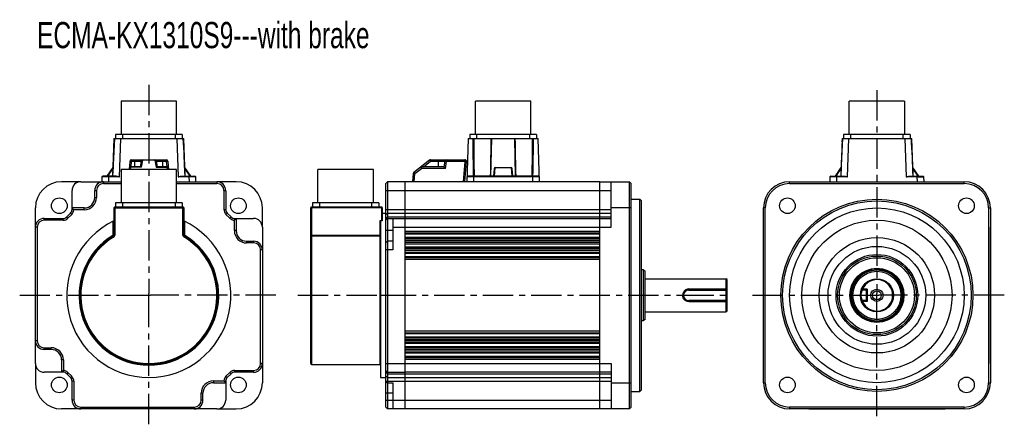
# Model space of a CAD drawing. Header units: millimetres. Extents: x 154 to 718, y 264 to 496.
import ezdxf

# ---------------------------------------------------------------- set-up
doc = ezdxf.new("R2010")
doc.units = ezdxf.units.MM
doc.header["$LTSCALE"] = 46.255
doc.linetypes.add('CENTER', pattern=[0.6, 0.375, -0.075, 0.075, -0.075])
doc.layers.get('0').update_dxf_attribs({"linetype": 'CONTINUOUS'})
doc.layers.add('DEFAULT_1', color=7, linetype='CENTER')
doc.styles.get("Standard").update_dxf_attribs({"font": 'txt', "width": 0.7})

msp = doc.modelspace()

# ---------------------------------------------------------------- linework, layer by layer
at = {"color": 7, "linetype": 'Continuous'}
for p, q in [((212.34, 449.39), (212.34, 430.34)), ((244.09, 449.39), (212.34, 449.39)), ((244.09, 430.34), (244.09, 449.39)), ((415.22, 430.34), (415.22, 449.39)), ((446.97, 449.39), (415.22, 449.39)), ((446.97, 430.34), (446.97, 449.39)), ((629.29, 430.34), (629.29, 449.39)), ((661.04, 449.39), (629.29, 449.39)), ((661.04, 449.39), (661.04, 430.34)), ((209.16, 430.34), (209.16, 427.95)), ((247.26, 430.34), (209.16, 430.34)), ((213.16, 430.34), (213.16, 427.95)), ((243.26, 430.34), (243.26, 427.95)), ((247.26, 430.34), (247.26, 427.95)), ((412.04, 430.34), (412.04, 427.95)), ((450.14, 430.34), (412.04, 430.34)), ((416.04, 427.95), (416.04, 430.34)), ((446.14, 430.34), (446.14, 427.95)), ((450.14, 430.34), (450.14, 427.95)), ((626.11, 430.34), (626.11, 427.95)), ((664.21, 430.34), (626.11, 430.34)), ((630.11, 430.34), (630.11, 427.95)), ((660.21, 427.95), (660.21, 430.34)), ((664.21, 430.34), (664.21, 427.95)), ((208.21, 427.95), (207.46, 406.45)), ((208.21, 427.95), (247.98, 427.95)), ((208.36, 426.06), (208.42, 427.95)), ((211.44, 405.97), (212.21, 427.95)), ((244.22, 427.95), (244.98, 405.97)), ((248.01, 427.95), (248.21, 427.95)), ((248.01, 427.95), (248.07, 426.06)), ((248.96, 406.45), (248.21, 427.95)), ((411.09, 427.95), (410.23, 403.25)), ((411.09, 427.95), (451.09, 427.95)), ((424.13, 406.45), (424.53, 427.95)), ((437.65, 427.95), (438.05, 406.45)), ((451.95, 403.25), (451.09, 427.95)), ((625.16, 427.95), (624.41, 406.45)), ((625.16, 427.95), (664.93, 427.95)), ((625.3, 426.06), (625.36, 427.95)), ((628.39, 405.97), (629.16, 427.95)), ((661.16, 427.95), (661.93, 405.97)), ((664.96, 427.95), (665.16, 427.95)), ((664.96, 427.95), (665.02, 426.06)), ((665.91, 406.45), (665.16, 427.95)), ((217.26, 414.89), (216.85, 410.19)), ((217.9, 411.8), (217.9, 411.59)), ((223.5, 411.8), (217.9, 411.8)), ((217.98, 411.8), (218.25, 414.97)), ((218.25, 414.97), (218.25, 415.8)), ((218.25, 415.8), (238.17, 415.8)), ((218.25, 414.97), (223.77, 414.97)), ((220.21, 411.8), (220.21, 415.8)), ((223.77, 414.97), (223.22, 411.85)), ((224.05, 411.59), (224.76, 415.59)), ((224.76, 415.8), (224.76, 415.59)), ((231.67, 415.59), (224.76, 415.59)), ((231.67, 415.59), (231.67, 415.8)), ((231.67, 415.59), (232.37, 411.59)), ((233.2, 411.85), (232.65, 414.97)), ((232.65, 414.97), (238.17, 414.97)), ((238.52, 411.8), (232.93, 411.8)), ((236.21, 411.8), (236.21, 415.8)), ((238.17, 414.97), (238.17, 415.8)), ((238.17, 414.97), (238.45, 411.8)), ((238.52, 411.59), (238.52, 411.8)), ((239.58, 410.19), (239.17, 414.89)), ((388.89, 415.59), (379.97, 408.59)), ((384.41, 411.8), (384.41, 410.89)), ((397.16, 411.8), (384.41, 411.8)), ((385.46, 411.8), (389.51, 414.97)), ((389.51, 415.8), (389.51, 414.97)), ((389.51, 415.8), (409.19, 415.8)), ((389.51, 414.97), (397.72, 414.97)), ((394.16, 411.8), (394.16, 415.8)), ((397.72, 414.97), (397.16, 411.8)), ((398, 410.89), (398.71, 414.89)), ((398.71, 415.8), (398.71, 414.89)), ((409.19, 414.89), (398.71, 414.89)), ((409.19, 414.89), (408.18, 403.25)), ((409.19, 414.89), (409.19, 415.8)), ((409.19, 403.27), (410.19, 414.71)), ((209.55, 406.45), (201.82, 406.45)), ((207.64, 411.45), (204.21, 406.45)), ((204.79, 406.45), (207.61, 410.56)), ((205.32, 406.45), (205.32, 405.97)), ((212.34, 410.19), (212.34, 391.14)), ((244.09, 410.19), (212.34, 410.19)), ((217.78, 410.19), (217.9, 411.59)), ((224.05, 411.59), (217.9, 411.59)), ((232.37, 411.59), (238.52, 411.59)), ((238.52, 411.59), (238.64, 410.19)), ((244.09, 391.14), (244.09, 410.19)), ((246.87, 406.45), (254.61, 406.45)), ((252.21, 406.45), (248.79, 411.45)), ((248.82, 410.56), (251.64, 406.45)), ((251.11, 405.97), (251.11, 406.45)), ((325.04, 391.14), (325.04, 410.19)), ((356.79, 410.19), (325.04, 410.19)), ((356.79, 391.14), (356.79, 410.19)), ((379.59, 407.89), (379.19, 403.25)), ((380.18, 403.25), (380.59, 407.89)), ((380.59, 407.89), (384.41, 410.89)), ((398, 410.89), (384.41, 410.89)), ((451.36, 406.45), (410.82, 406.45)), ((414.32, 406.45), (414.32, 405.97)), ((425.95, 410.56), (425.59, 406.49)), ((426.07, 406.45), (426.51, 411.45)), ((426.51, 411.45), (435.68, 411.45)), ((435.68, 411.45), (436.11, 406.45)), ((436.59, 406.49), (436.23, 410.56)), ((447.86, 405.97), (447.86, 406.45)), ((618.77, 406.45), (626.5, 406.45)), ((624.58, 411.45), (621.16, 406.45)), ((621.74, 406.45), (624.55, 410.56)), ((622.26, 406.45), (622.26, 405.97)), ((663.82, 406.45), (671.56, 406.45)), ((669.16, 406.45), (665.74, 411.45)), ((665.77, 410.56), (668.58, 406.45)), ((668.06, 405.97), (668.06, 406.45)), ((189.13, 403.24), (178.21, 403.24)), ((189.21, 403.24), (189.21, 403.25)), ((189.21, 403.24), (212.34, 403.23)), ((201.32, 405.97), (201.22, 403.25)), ((202.21, 403.23), (202.21, 402.23)), ((202.21, 402.23), (212.34, 402.23)), ((205.22, 403.25), (205.32, 405.97)), ((211.44, 405.97), (205.32, 405.97)), ((244.09, 403.23), (267.21, 403.23)), ((244.09, 402.23), (267.21, 402.23)), ((251.11, 405.97), (244.98, 405.97)), ((251.11, 405.97), (251.21, 403.25)), ((255.2, 403.25), (255.11, 405.97)), ((267.21, 403.25), (267.21, 402.23)), ((278.21, 403.24), (267.3, 403.24)), ((363.91, 402.23), (364.91, 403.23)), ((363.91, 274.27), (363.91, 402.23)), ((374.91, 403.25), (364.91, 403.23)), ((364.91, 403.23), (364.91, 273.27)), ((374.91, 273.25), (374.91, 403.25)), ((486.41, 403.25), (374.91, 403.25)), ((414.23, 403.25), (414.32, 405.97)), ((447.86, 405.97), (414.32, 405.97)), ((447.86, 405.97), (447.96, 403.25)), ((486.41, 273.25), (486.41, 403.25)), ((486.41, 403.25), (503.41, 403.22)), ((492.91, 377.25), (492.91, 403.24)), ((503.41, 273.28), (503.41, 403.22)), ((504.41, 402.22), (503.41, 403.22)), ((504.41, 274.28), (504.41, 402.22)), ((595.16, 402.22), (595.16, 403.24)), ((595.16, 403.22), (695.16, 403.22)), ((595.16, 402.22), (695.16, 402.22)), ((606.16, 403.24), (606.16, 403.25)), ((606.16, 403.25), (684.16, 403.25)), ((618.27, 405.97), (618.17, 403.25)), ((622.17, 403.25), (622.26, 405.97)), ((628.39, 405.97), (622.26, 405.97)), ((668.06, 405.97), (661.93, 405.97)), ((668.06, 405.97), (668.15, 403.25)), ((672.15, 403.25), (672.06, 405.97)), ((684.16, 403.25), (684.16, 403.24)), ((695.16, 402.22), (695.16, 403.24)), ((184.23, 398.25), (184.21, 398.25)), ((184.23, 387.42), (184.23, 398.25)), ((197.23, 394.25), (197.23, 398.25)), ((197.23, 398.25), (198.23, 398.25)), ((198.23, 398.25), (198.23, 394.25)), ((271.19, 398.25), (272.21, 398.25)), ((271.19, 398.25), (271.19, 387.42)), ((272.2, 398.25), (272.2, 387.42)), ((363.91, 398.25), (492.91, 398.25)), ((197.23, 394.25), (198.23, 394.25)), ((209.16, 391.14), (209.16, 388.75)), ((247.26, 391.14), (209.16, 391.14)), ((213.16, 391.14), (213.16, 388.75)), ((243.26, 391.14), (243.26, 388.75)), ((247.26, 391.14), (247.26, 388.75)), ((321.86, 391.14), (321.86, 388.75)), ((359.96, 391.14), (321.86, 391.14)), ((325.86, 391.14), (325.86, 388.75)), ((355.96, 388.75), (355.96, 391.14)), ((359.96, 391.14), (359.96, 388.75)), ((504.41, 393.25), (509.41, 393.25)), ((509.41, 283.25), (509.41, 393.25)), ((509.41, 393.25), (510.41, 392.25)), ((510.41, 284.25), (510.41, 392.25)), ((163.22, 377.33), (163.22, 388.25)), ((181.18, 383.12), (183.35, 385.28)), ((181.89, 382.41), (184.06, 384.57)), ((184.06, 384.57), (183.33, 385.29)), ((185.05, 387.42), (184.21, 387.42)), ((185.05, 387.42), (184.23, 388.23)), ((191.21, 388.23), (184.23, 388.23)), ((191.21, 387.23), (185.23, 387.23)), ((191.21, 387.23), (191.21, 388.23)), ((208.21, 388.25), (208.24, 372.61)), ((208.21, 388.25), (248.21, 388.25)), ((208.71, 388.75), (208.74, 372.61)), ((247.71, 388.75), (208.71, 388.75)), ((247.69, 372.61), (247.71, 388.75)), ((248.21, 388.25), (248.19, 372.61)), ((271.19, 387.42), (272.21, 387.42)), ((272.37, 384.57), (273.09, 385.29)), ((272.37, 384.57), (274.54, 382.41)), ((275.25, 383.12), (273.08, 385.28)), ((293.2, 377.33), (293.2, 388.25)), ((320.91, 299.25), (320.91, 388.25)), ((321.41, 388.75), (321.41, 298.75)), ((361.41, 388.75), (321.41, 388.75)), ((361.41, 388.25), (321.41, 388.25)), ((361.41, 388.75), (361.4, 380.79)), ((361.91, 388.25), (361.9, 381.02)), ((361.9, 385.25), (363.91, 385.25)), ((363.91, 387.42), (492.91, 387.42)), ((363.91, 384.57), (364.91, 385.28)), ((364.91, 385.28), (374.91, 385.29)), ((374.91, 385.29), (492.91, 385.29)), ((504.41, 388.25), (492.91, 388.25)), ((581.19, 388.25), (580.17, 388.25)), ((580.19, 288.25), (580.19, 388.25)), ((581.19, 288.25), (581.19, 388.25)), ((709.13, 388.25), (710.15, 388.25)), ((709.13, 388.25), (709.13, 288.25)), ((710.13, 388.25), (710.13, 288.25)), ((168.21, 381.23), (168.21, 382.25)), ((168.21, 382.23), (179.05, 382.23)), ((179.05, 381.23), (168.21, 381.23)), ((179.05, 381.23), (179.05, 382.25)), ((181.89, 382.41), (181.17, 383.13)), ((207.73, 372.61), (207.73, 380.55)), ((248.69, 380.55), (248.69, 372.61)), ((274.54, 382.41), (275.25, 383.12)), ((277.19, 375.25), (277.19, 381.23)), ((277.38, 381.42), (277.38, 382.25)), ((277.38, 382.23), (288.21, 382.24)), ((278.2, 382.23), (277.38, 381.42)), ((278.2, 382.23), (278.2, 375.25)), ((288.21, 382.24), (288.21, 382.25)), ((360.41, 380.79), (360.41, 298.75)), ((361.4, 380.79), (360.41, 380.79)), ((360.91, 380.55), (360.91, 291.25)), ((363.91, 382.41), (364.91, 383.12)), ((364.91, 382.23), (364.1, 381.42)), ((364.91, 383.12), (374.91, 383.13)), ((364.91, 382.23), (374.91, 382.25)), ((367.91, 382.24), (367.91, 364.25)), ((374.91, 383.13), (492.91, 383.12)), ((374.91, 382.25), (486.41, 382.25)), ((486.41, 382.25), (492.91, 382.24)), ((164.23, 377.25), (163.21, 377.25)), ((163.23, 299.25), (163.23, 377.25)), ((164.23, 377.25), (164.23, 312.25)), ((208.74, 372.61), (207.74, 372.61)), ((208.25, 371.75), (208, 372.18)), ((248.68, 372.61), (247.69, 372.61)), ((248.69, 372.61), (248.17, 371.75)), ((278.2, 375.25), (277.19, 375.25)), ((293.2, 377.25), (293.21, 377.25)), ((293.2, 377.25), (293.2, 299.25)), ((321.41, 372.61), (360.41, 372.61)), ((360.41, 372.18), (321.41, 372.18)), ((367.91, 375.25), (363.91, 375.25)), ((367.91, 377.25), (492.91, 377.25)), ((374.91, 374.96), (486.41, 374.96)), ((374.91, 373.99), (486.41, 373.99)), ((486.41, 373.23), (374.91, 373.23)), ((580.16, 299.25), (580.16, 377.25)), ((580.16, 377.25), (580.17, 377.25)), ((710.16, 377.25), (710.15, 377.25)), ((710.16, 299.25), (710.16, 377.25)), ((284.21, 369.23), (288.21, 369.23)), ((284.21, 369.23), (284.21, 368.23)), ((288.21, 368.23), (284.21, 368.23)), ((288.21, 369.24), (288.21, 368.23)), ((363.91, 368.23), (364.91, 369.23)), ((367.91, 369.24), (364.91, 369.23)), ((486.41, 371.27), (374.91, 371.27)), ((486.41, 370.51), (374.91, 370.51)), ((486.41, 369.54), (374.91, 369.54)), ((486.41, 369.46), (374.91, 369.46)), ((486.41, 368.49), (374.91, 368.49)), ((374.91, 367.73), (486.41, 367.73)), ((293.2, 364.25), (292.19, 364.25)), ((292.19, 299.25), (292.19, 364.25)), ((367.91, 364.25), (363.91, 364.25)), ((486.41, 365.77), (374.91, 365.77)), ((486.41, 365.01), (374.91, 365.01)), ((486.41, 364.04), (374.91, 364.04)), ((486.41, 363.74), (374.91, 363.74)), ((374.91, 362.76), (486.41, 362.76)), ((486.41, 362.23), (374.91, 362.23)), ((486.41, 360.27), (374.91, 360.27)), ((486.41, 359.73), (374.91, 359.73)), ((486.41, 358.76), (374.91, 358.76)), ((511.41, 352.75), (510.41, 352.75)), ((511.41, 352.75), (512.41, 352)), ((511.41, 323.75), (511.41, 352.75)), ((512.41, 324.5), (512.41, 352)), ((512.41, 347.75), (558.91, 347.75)), ((559.41, 347.25), (558.91, 347.75)), ((558.91, 341.94), (558.91, 347.75)), ((559.41, 329.25), (559.41, 347.25)), ((537.41, 341.94), (558.91, 341.94)), ((537.41, 341.25), (537.41, 341.94)), ((537.41, 341.25), (558.91, 341.25)), ((558.91, 341.25), (559.41, 341.75)), ((558.91, 335.25), (558.91, 341.25)), ((636.87, 341.25), (636.41, 341.94)), ((639.66, 341.75), (636.87, 341.75)), ((639.16, 341.25), (636.87, 341.25)), ((639.16, 341.25), (639.66, 341.75)), ((639.16, 335.25), (639.16, 341.25)), ((639.66, 341.75), (639.66, 334.75)), ((360.91, 338.25), (363.91, 338.25)), ((534.41, 338.25), (533.91, 338.25)), ((558.91, 335.25), (537.41, 335.25)), ((537.41, 334.55), (537.41, 335.25)), ((558.91, 334.55), (537.41, 334.55)), ((558.91, 335.25), (559.41, 334.75)), ((558.91, 328.75), (558.91, 334.55)), ((636.16, 338.25), (635.66, 338.25)), ((636.87, 335.25), (636.41, 334.55)), ((639.16, 335.25), (636.87, 335.25)), ((639.66, 334.75), (636.87, 334.75)), ((639.66, 334.75), (639.16, 335.25)), ((512.41, 328.75), (558.91, 328.75)), ((559.41, 329.25), (558.91, 328.75)), ((510.41, 323.75), (511.41, 323.75)), ((512.41, 324.5), (511.41, 323.75)), ((486.41, 317.74), (374.91, 317.74)), ((374.91, 316.76), (486.41, 316.76)), ((486.41, 316.23), (374.91, 316.23)), ((164.23, 312.25), (163.23, 312.25)), ((486.41, 314.27), (374.91, 314.27)), ((486.41, 313.73), (374.91, 313.73)), ((486.41, 312.76), (374.91, 312.76)), ((486.41, 312.46), (374.91, 312.46)), ((486.41, 311.49), (374.91, 311.49)), ((486.41, 310.73), (374.91, 310.73)), ((168.21, 307.27), (168.21, 308.27)), ((168.21, 308.27), (172.21, 308.27)), ((172.21, 307.26), (168.21, 307.26)), ((172.21, 307.26), (172.21, 308.27)), ((486.41, 308.77), (374.91, 308.77)), ((486.41, 308.01), (374.91, 308.01)), ((486.41, 307.04), (374.91, 307.04)), ((486.41, 306.96), (374.91, 306.96)), ((374.91, 305.99), (486.41, 305.99)), ((486.41, 305.23), (374.91, 305.23)), ((163.23, 299.25), (163.21, 299.25)), ((163.22, 299.16), (163.22, 288.25)), ((179.23, 301.25), (178.23, 301.25)), ((178.23, 301.25), (178.23, 294.26)), ((179.23, 301.25), (179.23, 295.26)), ((293.2, 299.25), (292.19, 299.25)), ((293.2, 299.16), (293.2, 288.25)), ((363.91, 299.25), (492.91, 299.25)), ((486.41, 303.27), (374.91, 303.27)), ((486.41, 302.51), (374.91, 302.51)), ((486.41, 301.54), (374.91, 301.54)), ((492.91, 299.25), (492.91, 273.26)), ((580.16, 299.25), (580.17, 299.25)), ((710.16, 299.25), (710.15, 299.25)), ((179.05, 294.27), (168.21, 294.26)), ((168.21, 294.26), (168.21, 294.25)), ((179.05, 295.08), (178.23, 294.27)), ((179.05, 295.08), (179.05, 294.25)), ((181.89, 294.09), (181.17, 293.37)), ((183.35, 291.22), (181.18, 293.38)), ((184.05, 291.92), (181.89, 294.09)), ((274.54, 294.09), (272.37, 291.92)), ((275.25, 293.38), (273.08, 291.22)), ((274.54, 294.09), (275.26, 293.37)), ((277.38, 295.27), (288.21, 295.27)), ((277.38, 294.27), (277.38, 295.27)), ((288.21, 294.27), (277.38, 294.27)), ((288.21, 294.25), (288.21, 295.27)), ((321.41, 298.75), (360.41, 298.75)), ((364.91, 294.27), (363.91, 295.27)), ((364.91, 293.38), (363.91, 294.09)), ((364.91, 294.27), (374.91, 294.25)), ((364.91, 293.38), (374.91, 293.37)), ((486.41, 294.25), (374.91, 294.25)), ((374.91, 293.37), (492.91, 293.38)), ((492.91, 294.26), (486.41, 294.25)), ((184.06, 291.92), (183.33, 291.2)), ((185.23, 289.08), (184.21, 289.08)), ((184.23, 278.25), (184.23, 289.08)), ((185.23, 289.08), (185.23, 278.25)), ((265.21, 289.27), (271.2, 289.27)), ((265.21, 289.27), (265.21, 288.27)), ((265.21, 288.26), (272.2, 288.26)), ((271.38, 289.08), (272.21, 289.08)), ((272.2, 288.26), (271.38, 289.08)), ((272.2, 289.08), (272.2, 278.25)), ((273.08, 291.22), (272.37, 291.92)), ((360.91, 291.25), (363.91, 291.25)), ((364.91, 291.22), (363.91, 291.92)), ((364.91, 288.27), (363.91, 289.27)), ((364.1, 289.08), (492.91, 289.08)), ((364.91, 291.22), (374.91, 291.2)), ((364.91, 288.27), (367.91, 288.26)), ((367.91, 288.26), (367.91, 273.26)), ((374.91, 291.2), (492.91, 291.21)), ((492.91, 288.25), (504.41, 288.25)), ((580.17, 288.25), (581.19, 288.25)), ((709.13, 288.25), (710.15, 288.25)), ((259.2, 282.25), (258.19, 282.25)), ((258.19, 278.25), (258.19, 282.25)), ((259.2, 278.25), (259.2, 282.25)), ((367.91, 282.25), (363.91, 282.25)), ((504.41, 283.25), (509.41, 283.25)), ((509.41, 283.25), (510.41, 284.25)), ((185.23, 278.25), (184.21, 278.25)), ((259.2, 278.25), (258.19, 278.25)), ((272.2, 278.25), (272.21, 278.25)), ((363.91, 278.25), (492.91, 278.25)), ((189.13, 273.26), (178.21, 273.26)), ((189.21, 274.27), (254.21, 274.27)), ((189.21, 274.27), (189.21, 273.25)), ((267.21, 273.26), (189.21, 273.27)), ((254.21, 274.27), (254.21, 273.27)), ((267.21, 273.26), (267.21, 273.25)), ((267.3, 273.26), (278.21, 273.26)), ((363.91, 274.27), (364.91, 273.27)), ((374.91, 273.25), (364.91, 273.27)), ((486.41, 273.25), (374.91, 273.25)), ((503.41, 273.28), (486.41, 273.25)), ((504.41, 274.28), (503.41, 273.28)), ((695.16, 274.28), (595.16, 274.28)), ((595.16, 274.28), (595.16, 273.26)), ((695.16, 273.28), (595.16, 273.28)), ((606.16, 273.25), (606.16, 273.26)), ((606.16, 273.25), (684.16, 273.25)), ((684.16, 273.25), (684.16, 273.26)), ((695.16, 273.26), (695.16, 274.28))]:
    msp.add_line(p, q, dxfattribs=at)
at = {"color": 2, "linetype": 'Continuous'}
for p, q in [((228.21, 337.25), (228.21, 339.25)), ((645.16, 337.25), (645.16, 339.25)), ((227.21, 338.25), (229.21, 338.25)), ((644.16, 338.25), (646.16, 338.25))]:
    msp.add_line(p, q, dxfattribs=at)
at = {"color": 7, "linetype": 'Continuous'}
for points in [[(208.45, 427.95), (208.08, 420.49), (207.74, 412.98), (207.47, 406.45)], [(248.95, 406.45), (248.68, 412.94), (248.35, 420.44), (247.98, 427.95)], [(625.39, 427.95), (625.03, 420.49), (624.69, 412.98), (624.42, 406.45)], [(665.9, 406.45), (665.63, 412.94), (665.29, 420.44), (664.93, 427.95)]]:
    msp.add_lwpolyline(points, dxfattribs=at)
for centre, radius in [((176.95, 389.51), 4.5), ((279.48, 389.51), 4.5), ((593.9, 389.51), 4.5), ((645.16, 338.25), 55), ((645.16, 338.25), 54), ((696.43, 389.51), 4.5), ((645.16, 338.25), 50), ((645.16, 338.25), 43), ((645.16, 338.25), 33), ((645.16, 338.25), 28), ((645.16, 338.25), 23.37), ((645.16, 338.25), 22.5), ((645.16, 338.25), 21.5), ((645.16, 338.25), 15.5), ((645.16, 338.25), 14.5), ((645.16, 338.25), 13.75), ((645.16, 338.25), 9.5), ((645.16, 338.25), 3.5), ((645.16, 338.25), 2.5), ((176.95, 286.98), 4.5), ((279.48, 286.98), 4.5), ((593.9, 286.98), 4.5), ((696.43, 286.98), 4.5)]:
    msp.add_circle(centre, radius, dxfattribs=at)
for centre, radius, start, end in [((1915.87, 337.44), 1709.79, 176.96549, 177.68675), ((-1462.6, 337.29), 1712.94, 2.31377, 3.0337), ((2019.02, 444.15), 1605.45, 180.57819, 181.3456), ((2330.9, 439.68), 1916.71, 180.35078, 180.99352), ((-1464.71, 439.64), 1912.71, 359.00583, 359.64991), ((-1175.44, 444.45), 1624.05, 358.65911, 359.41773), ((2332.82, 337.44), 1709.79, 176.96549, 177.68675), ((-1034.7, 337.79), 1701.99, 2.31198, 3.03655), ((217.9, 410.8), 1, 90, 175), ((218.25, 414.8), 1, 90, 175), ((224.76, 414.8), 1, 90, 170), ((231.67, 414.8), 1, 10, 90), ((238.17, 414.8), 1, 5, 90), ((238.52, 410.8), 1, 5, 90), ((384.41, 410.8), 1, 90, 128.1319), ((389.51, 414.8), 1, 90, 128.1319), ((398.71, 414.8), 1, 90, 170), ((409.19, 414.8), 1, 355, 90), ((201.82, 405.95), 0.5, 89.9977, 177.9997), ((254.61, 405.95), 0.5, 2.0004, 89.9973), ((380.59, 407.8), 1, 128.1319, 175), ((410.82, 405.95), 0.5, 90.0026, 178), ((451.36, 405.95), 0.5, 2, 89.9978), ((618.77, 405.95), 0.5, 90.0022, 178), ((671.56, 405.95), 0.5, 2.0003, 90.0023), ((178.21, 388.25), 14.99, 90, 180), ((189.21, 398.25), 4.99, 90, 180), ((202.21, 398.25), 4.98, 90, 180), ((202.21, 398.25), 3.98, 90, 180), ((267.21, 398.25), 4.98, 0, 90), ((267.21, 398.25), 3.98, 0, 90), ((278.21, 388.25), 14.99, 0, 90), ((595.16, 388.25), 14.97, 90, 180), ((595.16, 388.25), 13.97, 90, 180), ((606.16, 398.25), 5, 90, 90.9988), ((684.16, 398.25), 5, 89.0012, 90), ((695.16, 388.25), 14.97, 0, 90), ((695.16, 388.25), 13.97, 0, 90), ((191.21, 394.25), 7.02, 270, 360), ((191.21, 394.25), 6.01, 270, 360), ((181.21, 387.42), 3.02, 315, 360), ((181.21, 387.42), 4.02, 315, 357.3515), ((177.1, 379.48), 11.23, 43.6606, 44.9849), ((208.71, 388.25), 0.5, 90, 180.1), ((247.71, 388.25), 0.5, 359.9, 90), ((275.21, 387.42), 4.02, 180, 225), ((275.21, 387.42), 3.02, 180, 225), ((321.41, 388.25), 0.5, 90, 180), ((361.41, 388.25), 0.5, 359.9, 90), ((168.21, 377.25), 4.98, 90, 180), ((168.21, 377.25), 3.98, 90, 180), ((179.05, 385.25), 3.02, 270, 315), ((179.05, 385.25), 4.02, 270, 315), ((228.21, 338.25), 47, 115.1656, 64.8344), ((277.38, 385.25), 4.02, 225, 267.3515), ((277.38, 385.25), 3.02, 225, 270), ((269.44, 389.36), 11.23, 313.6605, 314.9849), ((288.21, 377.25), 4.99, 0, 90), ((356.16, 389.34), 11.22, 313.7105, 315.0349), ((228.21, 338.25), 40, 120.7931, 59.2083), ((228.21, 338.25), 39.5, 120.7835, 59.2165), ((207.74, 372.61), 0.5, 300.7835, 0.1), ((207.74, 372.61), 1, 300.7835, 0.1), ((248.69, 372.61), 1, 179.9, 239.2165), ((248.69, 372.61), 0.5, 179.9, 239.2165), ((284.21, 375.25), 7.02, 180, 270), ((284.21, 375.25), 6.01, 180, 270), ((585.16, 377.25), 5, 179.0012, 180), ((705.16, 377.25), 5, 0, 0.9988), ((228.21, 338.25), 39, 120.7835, 59.2165), ((288.21, 364.25), 4.98, 0, 90), ((288.21, 364.25), 3.98, 0, 90), ((645.16, 338.25), 14.99, 270, 269.7853), ((645.16, 338.25), 9, 202.8854, 157.1146), ((537.41, 338.25), 3, 90, 270), ((517.55, 300.58), 58.49, 44.6799, 45.0019), ((520.57, 303.57), 54.25, 44.508, 44.6795), ((648.96, 323.52), 21.88, 123.559, 124.2829), ((537.73, 338.25), 3.82, 178.8482, 179.9843), ((517.81, 375.66), 58.13, 314.9972, 315.3199), ((520.1, 373.4), 54.91, 315.321, 315.4917), ((648.96, 352.98), 21.88, 235.7171, 236.441), ((168.21, 312.25), 4.98, 180, 270), ((168.21, 312.25), 3.98, 180, 270), ((172.21, 301.25), 7.02, 360, 90), ((172.21, 301.25), 6.01, 0, 90), ((168.21, 299.25), 4.99, 180, 270), ((288.21, 299.25), 4.98, 270, 360), ((288.21, 299.25), 3.98, 270, 0), ((321.41, 299.25), 0.5, 180, 270), ((585.16, 299.25), 5, 180, 180.9988), ((705.16, 299.25), 5, 359.0012, 360), ((186.99, 287.14), 11.23, 133.6606, 134.9849), ((179.05, 291.25), 3.02, 45, 90), ((179.05, 291.25), 4.02, 45, 87.3515), ((277.38, 291.25), 4.02, 90, 135), ((277.38, 291.25), 3.02, 90, 135), ((360.41, 298.25), 0.5, 0, 90), ((178.21, 288.25), 14.99, 180, 270), ((181.21, 289.08), 3.02, 0, 45), ((181.21, 289.08), 4.02, 0, 45), ((265.21, 282.25), 7.02, 90, 180), ((265.21, 282.25), 6.01, 90, 180), ((275.21, 289.08), 4.02, 135, 177.3514), ((279.32, 297.02), 11.23, 223.6621, 224.9864), ((275.21, 289.08), 3.02, 135, 180), ((278.21, 288.25), 14.99, 270, 360), ((595.16, 288.25), 14.97, 180, 270), ((595.16, 288.25), 13.97, 180, 270), ((695.16, 288.25), 14.97, 270, 360), ((695.16, 288.25), 13.97, 270, 360), ((189.21, 278.25), 4.98, 180, 270), ((189.21, 278.25), 3.98, 180, 270), ((254.21, 278.25), 4.98, 270, 360), ((254.21, 278.25), 3.98, 270, 0), ((267.21, 278.25), 4.99, 270, 360), ((606.16, 278.25), 5, 269.0012, 270), ((684.16, 278.25), 5, 270, 270.9988)]:
    msp.add_arc(centre, radius, start, end, dxfattribs=at)
for centre, major_axis, start_param, end_param in [((426.45, 410.52), (0.08, 0.932), 0.045741, 1.567275), ((435.73, 410.52), (-0.08, 0.932), -1.567275, -0.045741)]:
    msp.add_ellipse(centre, major_axis=major_axis, ratio=0.534784, start_param=start_param, end_param=end_param, dxfattribs=at)
for points in [[(424.13, 427.95), (423.98, 420.78), (423.86, 413.62), (423.72, 406.45)], [(438.47, 406.45), (438.32, 413.62), (438.2, 420.78), (438.06, 427.95)]]:
    msp.add_open_spline(points, degree=3, dxfattribs=at)
for points, knots in [([(218.25, 414.97), (218.13, 414.98), (217.9, 415), (217.58, 414.99), (217.39, 414.97), (217.26, 414.92), (217.26, 414.89)], [0, 0, 0, 0, 0.371112, 0.686545, 0.902473, 1, 1, 1, 1]), ([(223.5, 411.8), (223.54, 411.8), (223.74, 411.77), (223.92, 411.67), (224.05, 411.59)], [0, 0, 0, 0, 0.218388, 1, 1, 1, 1]), ([(224.1, 415.43), (224.02, 415.38), (223.87, 415.25), (223.79, 415.06), (223.77, 414.97)], [0, 0, 0, 0, 0.516687, 1, 1, 1, 1]), ([(224.76, 415.59), (224.7, 415.59), (224.47, 415.59), (224.24, 415.52), (224.1, 415.43)], [0, 0, 0, 0, 0.261795, 1, 1, 1, 1]), ([(232.65, 414.97), (232.64, 415.06), (232.56, 415.25), (232.24, 415.53), (231.89, 415.6), (231.67, 415.59)], [0, 0, 0, 0, 0.224765, 0.465122, 1, 1, 1, 1]), ([(232.93, 411.8), (232.88, 411.8), (232.68, 411.77), (232.5, 411.67), (232.37, 411.59)], [0, 0, 0, 0, 0.218393, 1, 1, 1, 1]), ([(238.17, 414.97), (238.3, 414.98), (238.53, 415), (238.85, 414.99), (239.04, 414.97), (239.17, 414.92), (239.17, 414.89)], [0, 0, 0, 0, 0.371123, 0.686557, 0.902476, 1, 1, 1, 1]), ([(389.51, 414.97), (389.44, 415.06), (389.3, 415.22), (389.12, 415.41), (388.99, 415.53), (388.93, 415.58), (388.9, 415.59), (388.89, 415.59)], [0, 0, 0, 0, 0.385201, 0.702685, 0.913512, 0.971511, 1, 1, 1, 1]), ([(397.16, 411.8), (397.18, 411.8), (397.21, 411.76), (397.28, 411.71), (397.37, 411.61), (397.47, 411.49), (397.6, 411.35), (397.77, 411.15), (397.91, 410.99), (398, 410.89)], [0, 0, 0, 0, 0.033312, 0.108291, 0.216292, 0.348457, 0.497662, 0.658537, 1, 1, 1, 1]), ([(397.72, 414.97), (397.72, 414.98), (397.76, 414.99), (397.81, 414.99), (397.9, 414.99), (398.08, 414.98), (398.35, 414.94), (398.58, 414.91), (398.71, 414.89)], [0, 0, 0, 0, 0.025232, 0.0835, 0.175865, 0.299158, 0.620339, 1, 1, 1, 1]), ([(410.19, 414.71), (410.19, 414.72), (410.16, 414.74), (410.11, 414.76), (410.01, 414.78), (409.84, 414.81), (409.56, 414.85), (409.32, 414.87), (409.19, 414.89)], [0, 0, 0, 0, 0.025347, 0.083924, 0.176726, 0.300464, 0.62198, 1, 1, 1, 1]), ([(209.55, 406.45), (209.87, 406.45), (210.51, 406.29), (211.13, 406.08), (211.44, 405.97)], [0, 0, 0, 0, 0.4836, 1, 1, 1, 1]), ([(217.22, 411.4), (217.14, 411.34), (216.99, 411.19), (216.92, 410.98), (216.91, 410.89)], [0, 0, 0, 0, 0.517698, 1, 1, 1, 1]), ([(217.9, 411.59), (217.84, 411.59), (217.6, 411.58), (217.37, 411.5), (217.22, 411.4)], [0, 0, 0, 0, 0.260893, 1, 1, 1, 1]), ([(239.21, 411.4), (239.16, 411.43), (238.95, 411.55), (238.7, 411.59), (238.52, 411.59)], [0, 0, 0, 0, 0.239205, 1, 1, 1, 1]), ([(239.52, 410.89), (239.51, 410.98), (239.44, 411.19), (239.29, 411.33), (239.21, 411.4)], [0, 0, 0, 0, 0.482372, 1, 1, 1, 1]), ([(244.98, 405.97), (245.3, 406.08), (245.91, 406.29), (246.56, 406.45), (246.87, 406.45)], [0, 0, 0, 0, 0.5164, 1, 1, 1, 1]), ([(380.59, 407.89), (380.46, 407.9), (380.23, 407.91), (379.95, 407.92), (379.77, 407.92), (379.68, 407.91), (379.63, 407.91), (379.59, 407.89), (379.59, 407.89)], [0, 0, 0, 0, 0.379048, 0.700297, 0.823733, 0.916251, 0.974649, 1, 1, 1, 1]), ([(379.97, 408.59), (379.98, 408.59), (380, 408.57), (380.04, 408.54), (380.1, 408.47), (380.17, 408.39), (380.26, 408.28), (380.41, 408.12), (380.51, 407.98), (380.59, 407.89)], [0, 0, 0, 0, 0.021675, 0.078263, 0.169464, 0.292058, 0.441989, 0.614149, 1, 1, 1, 1]), ([(384.41, 410.89), (384.34, 410.98), (384.23, 411.12), (384.09, 411.29), (383.99, 411.39), (383.92, 411.47), (383.86, 411.54), (383.82, 411.57), (383.8, 411.59), (383.79, 411.59)], [0, 0, 0, 0, 0.385822, 0.557978, 0.707919, 0.830525, 0.921733, 0.978324, 1, 1, 1, 1]), ([(626.5, 406.45), (626.82, 406.45), (627.46, 406.29), (628.07, 406.08), (628.39, 405.97)], [0, 0, 0, 0, 0.4836, 1, 1, 1, 1]), ([(661.93, 405.97), (662.25, 406.08), (662.86, 406.29), (663.5, 406.45), (663.82, 406.45)], [0, 0, 0, 0, 0.5164, 1, 1, 1, 1]), ([(205.32, 405.97), (205.06, 405.97), (204.55, 405.97), (203.81, 405.97), (203.12, 405.97), (202.6, 405.97), (202.24, 405.97), (202, 405.97), (201.8, 405.97), (201.63, 405.97), (201.5, 405.97), (201.42, 405.97), (201.37, 405.97), (201.34, 405.97), (201.33, 405.97), (201.32, 405.97), (201.32, 405.97)], [0, 0, 0, 0, 0.194894, 0.382671, 0.555511, 0.706994, 0.772916, 0.831381, 0.881815, 0.923782, 0.956857, 0.980694, 0.989092, 0.99512, 0.99876, 1, 1, 1, 1]), ([(255.11, 405.97), (255.11, 405.97), (255.1, 405.97), (255.09, 405.97), (255.06, 405.97), (255.01, 405.97), (254.92, 405.97), (254.79, 405.97), (254.62, 405.97), (254.42, 405.97), (254.19, 405.97), (253.82, 405.97), (253.3, 405.97), (252.62, 405.97), (251.88, 405.97), (251.37, 405.97), (251.11, 405.97)], [0, 0, 0, 0, 0.00124, 0.004881, 0.010909, 0.019308, 0.043145, 0.07622, 0.118188, 0.168622, 0.227087, 0.293009, 0.444491, 0.617331, 0.805107, 1, 1, 1, 1]), ([(414.32, 405.97), (414.06, 405.97), (413.55, 405.97), (412.81, 405.97), (412.13, 405.97), (411.61, 405.97), (411.24, 405.97), (411.01, 405.97), (410.81, 405.97), (410.64, 405.97), (410.51, 405.97), (410.42, 405.97), (410.37, 405.97), (410.34, 405.97), (410.33, 405.97), (410.32, 405.97), (410.32, 405.97)], [0, 0, 0, 0, 0.194894, 0.382671, 0.555512, 0.706995, 0.772916, 0.831381, 0.881815, 0.923782, 0.956857, 0.980694, 0.989092, 0.99512, 0.99876, 1, 1, 1, 1]), ([(451.86, 405.97), (451.86, 405.97), (451.85, 405.97), (451.84, 405.97), (451.81, 405.97), (451.76, 405.97), (451.67, 405.97), (451.54, 405.97), (451.37, 405.97), (451.17, 405.97), (450.94, 405.97), (450.57, 405.97), (450.05, 405.97), (449.37, 405.97), (448.63, 405.97), (448.12, 405.97), (447.86, 405.97)], [0, 0, 0, 0, 0.00124, 0.004881, 0.010909, 0.019308, 0.043145, 0.07622, 0.118188, 0.168622, 0.227087, 0.293009, 0.444491, 0.617331, 0.805107, 1, 1, 1, 1]), ([(622.26, 405.97), (622, 405.97), (621.49, 405.97), (620.75, 405.97), (620.07, 405.97), (619.55, 405.97), (619.18, 405.97), (618.95, 405.97), (618.75, 405.97), (618.58, 405.97), (618.45, 405.97), (618.36, 405.97), (618.31, 405.97), (618.29, 405.97), (618.28, 405.97), (618.27, 405.97), (618.27, 405.97)], [0, 0, 0, 0, 0.194894, 0.382671, 0.555511, 0.706994, 0.772916, 0.831381, 0.881815, 0.923782, 0.956857, 0.980694, 0.989092, 0.99512, 0.99876, 1, 1, 1, 1]), ([(668.06, 405.97), (668.32, 405.97), (668.83, 405.97), (669.57, 405.97), (670.25, 405.97), (670.77, 405.97), (671.14, 405.97), (671.37, 405.97), (671.57, 405.97), (671.74, 405.97), (671.87, 405.97), (671.96, 405.97), (672.01, 405.97), (672.03, 405.97), (672.04, 405.97), (672.05, 405.97), (672.06, 405.97)], [0, 0, 0, 0, 0.194895, 0.382672, 0.555512, 0.706994, 0.772916, 0.831381, 0.881815, 0.923782, 0.956857, 0.980693, 0.989092, 0.99512, 0.99876, 1, 1, 1, 1]), ([(320.91, 388.25), (320.91, 388.25), (320.93, 388.25), (320.95, 388.25), (321, 388.25), (321.06, 388.25), (321.14, 388.25), (321.25, 388.25), (321.35, 388.25), (321.41, 388.25)], [0, 0, 0, 0, 0.019427, 0.076299, 0.168496, 0.292806, 0.444323, 0.617817, 1, 1, 1, 1]), ([(361.91, 388.25), (361.91, 388.24), (361.89, 388.25), (361.87, 388.24), (361.82, 388.25), (361.76, 388.25), (361.68, 388.25), (361.57, 388.25), (361.47, 388.25), (361.41, 388.25)], [0, 0, 0, 0, 0.019427, 0.076299, 0.168496, 0.292805, 0.444323, 0.617816, 1, 1, 1, 1]), ([(360.41, 380.79), (360.48, 380.79), (360.6, 380.77), (360.79, 380.72), (360.91, 380.62), (360.91, 380.55)], [0, 0, 0, 0, 0.342754, 0.63428, 1, 1, 1, 1]), ([(361.9, 381.02), (361.9, 380.95), (361.77, 380.85), (361.59, 380.8), (361.46, 380.79), (361.4, 380.79)], [0, 0, 0, 0, 0.361813, 0.655648, 1, 1, 1, 1]), ([(207.87, 372.39), (207.86, 372.41), (207.82, 372.48), (207.77, 372.56), (207.74, 372.61)], [0, 0, 0, 0, 0.23486, 1, 1, 1, 1]), ([(208, 372.18), (208, 372.19), (207.97, 372.21), (207.96, 372.25), (207.92, 372.31), (207.89, 372.36), (207.87, 372.39)], [0, 0, 0, 0, 0.068618, 0.26759, 0.585028, 1, 1, 1, 1]), ([(321.41, 372.61), (321.35, 372.61), (321.25, 372.61), (321.14, 372.61), (321.06, 372.61), (321, 372.62), (320.95, 372.61), (320.93, 372.62), (320.91, 372.61), (320.91, 372.61)], [0, 0, 0, 0, 0.382183, 0.555677, 0.707194, 0.831504, 0.923701, 0.980573, 1, 1, 1, 1]), ([(320.91, 371.75), (320.91, 371.87), (321.04, 372.11), (321.29, 372.18), (321.41, 372.18)], [0, 0, 0, 0, 0.473274, 1, 1, 1, 1]), ([(360.41, 372.61), (360.47, 372.61), (360.57, 372.61), (360.68, 372.61), (360.76, 372.61), (360.82, 372.61), (360.87, 372.62), (360.89, 372.61), (360.91, 372.62), (360.91, 372.61)], [0, 0, 0, 0, 0.382035, 0.555471, 0.706972, 0.831299, 0.923538, 0.980477, 1, 1, 1, 1]), ([(360.91, 372.61), (360.91, 372.5), (360.79, 372.26), (360.54, 372.19), (360.41, 372.18)], [0, 0, 0, 0, 0.473185, 1, 1, 1, 1]), ([(537.41, 341.94), (536.95, 341.94), (536.01, 341.74), (534.86, 340.91), (534.11, 339.72), (533.92, 338.79), (533.91, 338.32)], [0, 0, 0, 0, 0.251401, 0.499428, 0.747949, 1, 1, 1, 1]), ([(636.16, 338.25), (636.16, 338.45), (636.18, 338.83), (636.25, 339.39), (636.36, 339.9), (636.5, 340.35), (636.61, 340.67), (636.7, 340.88), (636.76, 341.01), (636.8, 341.11), (636.83, 341.17), (636.85, 341.21), (636.86, 341.23), (636.86, 341.25), (636.87, 341.25)], [0, 0, 0, 0, 0.190609, 0.374251, 0.543913, 0.694376, 0.820672, 0.873114, 0.917437, 0.952869, 0.978723, 0.98792, 0.994565, 1, 1, 1, 1]), ([(537.41, 334.55), (536.94, 334.55), (535.99, 334.76), (534.84, 335.61), (534.08, 336.83), (533.91, 337.78), (533.91, 338.25)], [0, 0, 0, 0, 0.251302, 0.499297, 0.747969, 1, 1, 1, 1]), ([(636.87, 335.25), (636.87, 335.25), (636.86, 335.27), (636.85, 335.28), (636.83, 335.32), (636.8, 335.39), (636.76, 335.49), (636.7, 335.61), (636.61, 335.83), (636.5, 336.15), (636.36, 336.59), (636.25, 337.1), (636.18, 337.66), (636.16, 338.05), (636.16, 338.25)], [0, 0, 0, 0, 0.005365, 0.012, 0.021198, 0.047075, 0.082526, 0.126847, 0.179275, 0.305535, 0.455982, 0.62564, 0.809357, 1, 1, 1, 1])]:
    msp.add_open_spline(points, degree=3, knots=knots, dxfattribs=at)
at = {"layer": 'DEFAULT_1', "color": 2, "linetype": 'CENTER'}
for p, q in [((228.21, 458.74), (228.21, 339.25)), ((645.16, 455.69), (645.16, 339.25)), ((154.23, 338.25), (227.21, 338.25)), ((228.21, 264.45), (228.21, 337.25)), ((300.92, 338.25), (229.21, 338.25)), ((313.57, 338.25), (360.91, 338.25)), ((363.91, 338.25), (533.91, 338.25)), ((534.41, 338.25), (559.91, 338.25)), ((573.85, 338.25), (635.66, 338.25)), ((636.16, 338.25), (644.16, 338.25)), ((645.16, 269.18), (645.16, 337.25)), ((718.11, 338.25), (646.16, 338.25))]:
    msp.add_line(p, q, dxfattribs=at)

# ---------------------------------------------------------------- texts
at = {"color": 2, "linetype": 'Continuous', "insert": (164.2, 494.67), "char_height": 15, "width": 273, "attachment_point": 1, "line_spacing_factor": 0.9}
msp.add_mtext('ECMA-KX1310S9---with brake', dxfattribs=at)

doc.saveas('drawing.dxf')
